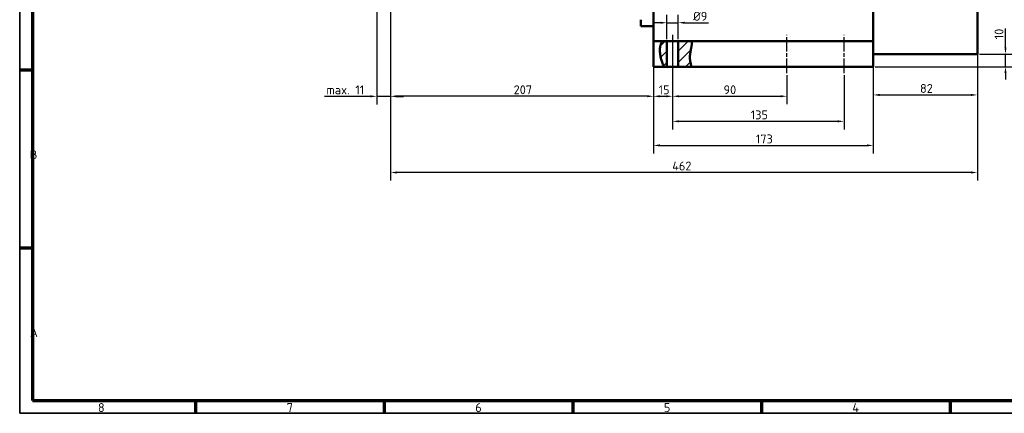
# Model space of a CAD drawing. Header units: millimetres. Extents: x 10 to 1178, y 10 to 831.
# Tile 1 of 3: x 10 to 785, y 10 to 320. Entities that reach past the tile are written whole.
import ezdxf

# ---------------------------------------------------------------- set-up
doc = ezdxf.new("R2010")
doc.units = ezdxf.units.MM
doc.header["$LTSCALE"] = 2
doc.linetypes.add('CHAIN', pattern=[0.3543, 0.2362, -0.0295, 0.0591, -0.0295])
doc.layers.get('0').update_dxf_attribs({"lineweight": 25})
for name, color, linetype, lineweight in [('Bemaßung (ISO)', 7, 'Continuous', 25), ('Mittellinie (ISO)', 7, 'Continuous', 25), ('Rahmen (ISO)', 7, 'Continuous', 70), ('Schraffur (ISO)', 7, 'Continuous', 18), ('Sichtbar (ISO)', 7, 'Continuous', 50), ('Symbol (ISO)', 7, 'Continuous', 25)]:
    doc.layers.add(name, color=color, linetype=linetype, lineweight=lineweight)
doc.styles.add('Notiztext (DIN)', font='isocpeur.ttf')
doc.dimstyles.new('Standard (DIN)', dxfattribs={"dimscale": 2, "dimtxt": 3.5, "dimasz": 2.5, "dimexe": 3.175, "dimexo": 0.8, "dimgap": 0.8, "dimtad": 1, "dimdec": 3, "dimrnd": 1e-08, "dimtxsty": 'Notiztext (DIN)', "dimcen": 0.09, "dimdle": 10, "dimclrd": 256, "dimclre": 256, "dimclrt": 256, "dimazin": 2, "dimtfac": 0.571429, "dimtdec": 3, "dimtmove": 0, "dimatfit": 3, "dimfxl": 1, "dimtolj": 1, "dimlwd": -1, "dimlwe": -1, "dimarcsym": 0})

# ---------------------------------------------------------------- blocks, each defined once
blk = doc.blocks.new('Ränder Hagen+Goebel Rahmen')
at = {"layer": 'Rahmen (ISO)', "linetype": 'Continuous', "lineweight": 35}
for p, q in [((5, 415), (5, 5)), ((5, 5), (589, 5))]:
    blk.add_line(p, q, dxfattribs=at)
at = {"layer": 'Rahmen (ISO)'}
for p, q in [((10, 410), (10, 10)), ((10, 140), (5, 140)), ((10, 70), (5, 70)), ((10, 10), (584, 10)), ((74.25, 10), (74.25, 5)), ((148.5, 10), (148.5, 5)), ((222.75, 10), (222.75, 5)), ((297, 10), (297, 5)), ((371.25, 10), (371.25, 5))]:
    blk.add_line(p, q, dxfattribs=at)
at = {"layer": 'Symbol (ISO)', "char_height": 3.5, "style": 'Notiztext (DIN)'}
for s, insert, attachment_point in [('B', (9, 105), 7), ('A', (9, 35), 7), ('8', (37.125, 9), 2), ('7', (111.375, 9), 2), ('6', (185.625, 9), 2), ('5', (259.875, 9), 2), ('4', (334.125, 9), 2)]:
    blk.add_mtext(s, dxfattribs=dict(at, insert=insert, attachment_point=attachment_point))
blk = doc.blocks.new('*D14')
at = {"layer": 'Bemaßung (ISO)'}
for p, q in [((509.08, 379.35), (509.08, 253.17)), ((302.08, 337.92), (302.08, 253.17)), ((504.08, 259.52), (307.08, 259.52))]:
    blk.add_line(p, q, dxfattribs=at)
for points in [[(307.08, 260.36), (307.08, 258.69), (302.08, 259.52)], [(504.08, 260.36), (504.08, 258.69), (509.08, 259.52)]]:
    blk.add_solid(points, dxfattribs=at)
at = {"layer": 'Defpoints', "color": 0}
for p in [(509.08, 380.95), (302.08, 339.52), (302.08, 259.52)]:
    blk.add_point(p, dxfattribs=at)
at = {"layer": 'Bemaßung (ISO)', "insert": (398.93, 268.12), "char_height": 7, "attachment_point": 1, "style": 'Notiztext (DIN)'}
blk.add_mtext('\\A1;207', dxfattribs=at)
blk = doc.blocks.new('*D15')
at = {"layer": 'Bemaßung (ISO)'}
for p, q in [((509.08, 296.17), (509.08, 253.13)), ((524.08, 276.17), (524.08, 253.13)), ((514.08, 259.48), (519.08, 259.48))]:
    blk.add_line(p, q, dxfattribs=at)
for points in [[(514.08, 260.32), (514.08, 258.65), (509.08, 259.48)], [(519.08, 260.32), (519.08, 258.65), (524.08, 259.48)]]:
    blk.add_solid(points, dxfattribs=at)
at = {"layer": 'Defpoints', "color": 0}
for p in [(509.08, 297.77), (524.08, 277.77), (524.08, 259.48)]:
    blk.add_point(p, dxfattribs=at)
at = {"layer": 'Bemaßung (ISO)', "insert": (513.08, 268.08), "char_height": 7, "attachment_point": 1, "style": 'Notiztext (DIN)'}
blk.add_mtext('\\A1;15', dxfattribs=at)
blk = doc.blocks.new('*D16')
at = {"layer": 'Bemaßung (ISO)'}
for p, q in [((524.08, 306.17), (524.08, 253.17)), ((614.08, 276.17), (614.08, 253.17)), ((529.08, 259.52), (609.08, 259.52))]:
    blk.add_line(p, q, dxfattribs=at)
for points in [[(529.08, 260.35), (529.08, 258.68), (524.08, 259.52)], [(609.08, 260.35), (609.08, 258.68), (614.08, 259.52)]]:
    blk.add_solid(points, dxfattribs=at)
at = {"layer": 'Defpoints', "color": 0}
for p in [(524.08, 307.77), (614.08, 277.77), (614.08, 259.52)]:
    blk.add_point(p, dxfattribs=at)
at = {"layer": 'Bemaßung (ISO)', "insert": (564.18, 268.12), "char_height": 7, "attachment_point": 1, "style": 'Notiztext (DIN)'}
blk.add_mtext('\\A1;90', dxfattribs=at)
blk = doc.blocks.new('*D17')
at = {"layer": 'Bemaßung (ISO)'}
for p, q in [((524.08, 306.17), (524.08, 233.44)), ((659.08, 276.17), (659.08, 233.44)), ((529.08, 239.79), (654.08, 239.79))]:
    blk.add_line(p, q, dxfattribs=at)
for points in [[(529.08, 240.62), (529.08, 238.96), (524.08, 239.79)], [(654.08, 240.62), (654.08, 238.96), (659.08, 239.79)]]:
    blk.add_solid(points, dxfattribs=at)
at = {"layer": 'Defpoints', "color": 0}
for p in [(524.08, 307.77), (659.08, 277.77), (659.08, 239.79)]:
    blk.add_point(p, dxfattribs=at)
at = {"layer": 'Bemaßung (ISO)', "insert": (585.63, 248.39), "char_height": 7, "attachment_point": 1, "style": 'Notiztext (DIN)'}
blk.add_mtext('\\A1;135', dxfattribs=at)
blk = doc.blocks.new('*D18')
at = {"layer": 'Bemaßung (ISO)'}
for p, q in [((509.08, 296.17), (509.08, 214.47)), ((682.08, 281.17), (682.08, 214.47)), ((514.08, 220.82), (677.08, 220.82))]:
    blk.add_line(p, q, dxfattribs=at)
for points in [[(514.08, 221.65), (514.08, 219.98), (509.08, 220.82)], [(677.08, 221.65), (677.08, 219.98), (682.08, 220.82)]]:
    blk.add_solid(points, dxfattribs=at)
at = {"layer": 'Defpoints', "color": 0}
for p in [(509.08, 297.77), (682.08, 282.77), (682.08, 220.82)]:
    blk.add_point(p, dxfattribs=at)
at = {"layer": 'Bemaßung (ISO)', "insert": (589.63, 229.42), "char_height": 7, "attachment_point": 1, "style": 'Notiztext (DIN)'}
blk.add_mtext('\\A1;173', dxfattribs=at)
blk = doc.blocks.new('*D19')
at = {"layer": 'Bemaßung (ISO)'}
for p, q in [((682.08, 450.17), (682.08, 254.2)), ((764.08, 291.17), (764.08, 254.2)), ((687.08, 260.55), (759.08, 260.55))]:
    blk.add_line(p, q, dxfattribs=at)
for points in [[(687.08, 261.38), (687.08, 259.72), (682.08, 260.55)], [(759.08, 261.38), (759.08, 259.72), (764.08, 260.55)]]:
    blk.add_solid(points, dxfattribs=at)
at = {"layer": 'Defpoints', "color": 0}
for p in [(682.08, 451.77), (764.08, 292.77), (764.08, 260.55)]:
    blk.add_point(p, dxfattribs=at)
at = {"layer": 'Bemaßung (ISO)', "insert": (718.88, 269.15), "char_height": 7, "attachment_point": 1, "style": 'Notiztext (DIN)'}
blk.add_mtext('\\A1;82', dxfattribs=at)
blk = doc.blocks.new('*D20')
at = {"layer": 'Bemaßung (ISO)'}
for p, q in [((764.08, 632.17), (764.08, 193.17)), ((302.08, 337.92), (302.08, 193.17)), ((759.08, 199.52), (307.08, 199.52))]:
    blk.add_line(p, q, dxfattribs=at)
for points in [[(307.08, 200.36), (307.08, 198.69), (302.08, 199.52)], [(759.08, 200.36), (759.08, 198.69), (764.08, 199.52)]]:
    blk.add_solid(points, dxfattribs=at)
at = {"layer": 'Defpoints', "color": 0}
for p in [(764.08, 633.77), (302.08, 339.52), (302.08, 199.52)]:
    blk.add_point(p, dxfattribs=at)
at = {"layer": 'Bemaßung (ISO)', "insert": (523.78, 208.12), "char_height": 7, "attachment_point": 1, "style": 'Notiztext (DIN)'}
blk.add_mtext('\\A1;462', dxfattribs=at)
blk = doc.blocks.new('*D21')
at = {"layer": 'Bemaßung (ISO)'}
for p, q in [((786.18, 297.77), (786.18, 312.97)), ((765.68, 292.77), (792.53, 292.77)), ((786.18, 282.77), (786.18, 292.77)), ((683.68, 282.77), (792.53, 282.77)), ((786.18, 277.77), (786.18, 272.77))]:
    blk.add_line(p, q, dxfattribs=at)
for points in [[(785.35, 297.77), (787.01, 297.77), (786.18, 292.77)], [(785.35, 277.77), (787.01, 277.77), (786.18, 282.77)]]:
    blk.add_solid(points, dxfattribs=at)
at = {"layer": 'Defpoints', "color": 0}
for p in [(764.08, 292.77), (786.18, 292.77), (682.08, 282.77)]:
    blk.add_point(p, dxfattribs=at)
at = {"layer": 'Bemaßung (ISO)', "insert": (777.58, 304.37), "char_height": 7, "attachment_point": 1, "rotation": 90, "style": 'Notiztext (DIN)'}
blk.add_mtext('\\A1;10', dxfattribs=at)
blk = doc.blocks.new('*D22')
at = {"layer": 'Bemaßung (ISO)'}
for p, q in [((519.58, 304.37), (519.58, 323.73)), ((528.58, 304.37), (528.58, 323.73)), ((514.58, 317.38), (509.58, 317.38)), ((519.58, 317.38), (528.58, 317.38)), ((533.58, 317.38), (552.28, 317.38))]:
    blk.add_line(p, q, dxfattribs=at)
for points in [[(514.58, 318.21), (514.58, 316.55), (519.58, 317.38)], [(533.58, 318.21), (533.58, 316.55), (528.58, 317.38)]]:
    blk.add_solid(points, dxfattribs=at)
at = {"layer": 'Defpoints', "color": 0}
for p in [(528.58, 317.38), (519.58, 302.77), (528.58, 302.77)]:
    blk.add_point(p, dxfattribs=at)
at = {"layer": 'Bemaßung (ISO)', "insert": (540.18, 325.98), "char_height": 7, "attachment_point": 1, "style": 'Notiztext (DIN)'}
blk.add_mtext('\\A1;Ø9', dxfattribs=at)
blk = doc.blocks.new('*D23')
at = {"layer": 'Bemaßung (ISO)'}
for p, q in [((302.08, 368.42), (302.08, 253.1)), ((291.08, 333.17), (291.08, 253.1)), ((286.08, 259.45), (249.88, 259.45)), ((302.08, 259.45), (291.08, 259.45)), ((307.08, 259.45), (312.08, 259.45))]:
    blk.add_line(p, q, dxfattribs=at)
for points in [[(286.08, 260.28), (286.08, 258.61), (291.08, 259.45)], [(307.08, 260.28), (307.08, 258.61), (302.08, 259.45)]]:
    blk.add_solid(points, dxfattribs=at)
at = {"layer": 'Defpoints', "color": 0}
for p in [(302.08, 370.02), (291.08, 334.77), (291.08, 259.45)]:
    blk.add_point(p, dxfattribs=at)
at = {"layer": 'Bemaßung (ISO)', "insert": (251.48, 268.05), "char_height": 7, "attachment_point": 1, "style": 'Notiztext (DIN)'}
blk.add_mtext('\\A1;max. 11', dxfattribs=at)

msp = doc.modelspace()

# ---------------------------------------------------------------- hatches: boundary and pattern name
at = {"layer": 'Schraffur (ISO)'}
h = msp.add_hatch(dxfattribs=at)
h.set_pattern_fill('ANSI31', color=256, scale=50.8, style=0)
h.set_pattern_definition([(45, (0, 0), (-4.49013, 4.49013), [])])
edge = h.paths.add_edge_path()
edge.add_spline(control_points=[(538.7892, 297.7735), (538.3443, 295.3813), (537.7408, 293.1562), (537.6688, 287.6686), (538.3315, 285.2767), (538.9353, 282.7735)], knot_values=[0.05102947, 0.05102947, 0.05102947, 0.05102947, 0.78725722, 0.78725722, 1.59691677, 1.59691677, 1.59691677, 1.59691677], degree=3, periodic=0)
edge.add_line((538.9353, 282.7735), (528.5813, 282.7735))
edge.add_line((528.5813, 282.7735), (528.5813, 302.7735))
edge.add_line((528.5813, 302.7735), (539.1751, 302.7735))
edge.add_spline(control_points=[(539.1751, 302.7735), (539.1751, 302.7735), (539.1758, 302.766), (539.1796, 302.7249), (539.184, 302.6759), (539.1994, 302.4755), (539.2128, 302.2746), (539.2266, 301.7117), (539.2245, 301.3379), (539.1752, 300.4459), (539.1258, 299.9311), (538.9813, 298.8601), (538.8903, 298.3172), (538.7892, 297.7735)], knot_values=[0.79057908, 0.79057908, 0.79057908, 0.79057908, 0.83792157, 0.83792157, 0.9210409, 0.9210409, 1.07131288, 1.07131288, 1.23895987, 1.23895987, 1.4147377, 1.4147377, 1.58094126, 1.58094126, 1.58094126, 1.58094126], degree=3, periodic=0)
edge = h.paths.add_edge_path()
edge.add_spline(control_points=[(514.1834, 297.7735), (514.2517, 298.3321), (514.3523, 298.8809), (514.6448, 300.0507), (514.8501, 300.6399), (515.2665, 301.6228), (515.476, 302.0206), (515.7321, 302.4709), (515.8094, 302.5972), (515.8905, 302.7277), (515.9104, 302.759), (515.9188, 302.7721), (515.9196, 302.7735), (515.9196, 302.7735)], knot_values=[1.57733024, 1.57733024, 1.57733024, 1.57733024, 1.74657014, 1.74657014, 1.95827283, 1.95827283, 2.16469612, 2.16469612, 2.28732929, 2.28732929, 2.36652458, 2.36652458, 2.3865836, 2.3865836, 2.3865836, 2.3865836], degree=3, periodic=0)
edge.add_line((515.9196, 302.7735), (519.5813, 302.7735))
edge.add_line((519.5813, 302.7735), (519.5813, 282.7735))
edge.add_line((519.5813, 282.7735), (517.2252, 282.7735))
edge.add_spline(control_points=[(517.2252, 282.7735), (515.9743, 285.2168), (515.2852, 287.779), (514.179, 292.4592), (513.8781, 295.275), (514.1834, 297.7735)], knot_values=[0.05676879, 0.05676879, 0.05676879, 0.05676879, 0.8855451, 0.8855451, 2.51618272, 2.51618272, 2.51618272, 2.51618272], degree=3, periodic=0)

# ---------------------------------------------------------------- linework, layer by layer
at = {"layer": 'Mittellinie (ISO)', "linetype": 'CHAIN', "ltscale": 23.990969}
for p, q in [((524.0813, 307.7735), (524.0813, 277.7735)), ((614.0813, 277.7735), (614.0813, 307.7735)), ((659.0813, 277.7735), (659.0813, 307.7735))]:
    msp.add_line(p, q, dxfattribs=at)
at = {"layer": 'Sichtbar (ISO)'}
for p, q in [((764.0813, 633.7735), (764.0813, 292.7735)), ((682.0813, 451.7735), (682.0813, 292.7735)), ((509.0813, 380.948), (509.0813, 307.599)), ((499.0813, 314.7735), (499.0813, 319.7735)), ((509.0813, 314.7735), (499.0813, 314.7735)), ((509.0813, 307.599), (509.0813, 302.7735)), ((515.9196, 302.7735), (509.0813, 302.7735)), ((509.0813, 297.7735), (509.0813, 302.7735)), ((515.9196, 302.7735), (519.5813, 302.7735)), ((519.5813, 302.7735), (519.5813, 282.7735)), ((519.5813, 302.7735), (528.5813, 302.7735)), ((528.5813, 302.7735), (539.1751, 302.7735)), ((528.5813, 282.7735), (528.5813, 302.7735)), ((682.0813, 302.7735), (539.1751, 302.7735)), ((509.0813, 297.7735), (509.0813, 282.7735)), ((682.0813, 282.7735), (682.0813, 292.7735)), ((764.0813, 292.7735), (682.0813, 292.7735)), ((517.2252, 282.7735), (509.0813, 282.7735)), ((519.5813, 282.7735), (517.2252, 282.7735)), ((528.5813, 282.7735), (519.5813, 282.7735)), ((538.9353, 282.7735), (528.5813, 282.7735)), ((682.0813, 282.7735), (538.9353, 282.7735))]:
    msp.add_line(p, q, dxfattribs=at)
at = {"layer": 'Sichtbar (ISO)', "flags": 128}
for points in [[(514.1834, 297.7735), (514.2281, 298.1061), (514.2803, 298.4354), (514.3399, 298.7605), (514.4068, 299.0806), (514.4808, 299.3946), (514.5614, 299.7007), (514.6477, 299.9968), (514.7387, 300.2821), (514.8335, 300.5559), (514.9312, 300.8176), (515.031, 301.0662), (515.1317, 301.3011), (515.2322, 301.5215), (515.3309, 301.7267), (515.4265, 301.9159), (515.5177, 302.0884), (515.6029, 302.2434), (515.6809, 302.3803), (515.75, 302.4979), (515.8089, 302.5956), (515.8564, 302.6728), (515.8912, 302.7285), (515.9125, 302.7622), (515.9196, 302.7735)], [(539.1751, 302.7735), (539.1761, 302.7627), (539.1791, 302.7302), (539.1837, 302.6764), (539.1897, 302.6013), (539.1966, 302.5054), (539.2039, 302.3892), (539.2108, 302.2532), (539.2168, 302.0977), (539.2211, 301.9234), (539.223, 301.7315), (539.2218, 301.5227), (539.2171, 301.2979), (539.2082, 301.0577), (539.1946, 300.8029), (539.1759, 300.5358), (539.1521, 300.2577), (539.1231, 299.9695), (539.089, 299.672), (539.0496, 299.3661), (539.0052, 299.054), (538.9565, 298.7377), (538.9039, 298.4182), (538.848, 298.0964), (538.7892, 297.7735)], [(517.2252, 282.7735), (516.7865, 283.6832), (516.3965, 284.5912), (516.0525, 285.4852), (515.7517, 286.3525), (515.4913, 287.1806), (515.2686, 287.957), (515.0806, 288.6691), (514.9247, 289.3046), (514.7906, 289.8871), (514.667, 290.4625), (514.5542, 291.031), (514.4525, 291.5925), (514.3619, 292.1471), (514.2829, 292.6946), (514.2157, 293.235), (514.1605, 293.7684), (514.1176, 294.2945), (514.0873, 294.8135), (514.0698, 295.3252), (514.0653, 295.8296), (514.0742, 296.3267), (514.0967, 296.8164), (514.133, 297.2987), (514.1834, 297.7735)], [(538.7892, 297.7735), (538.6693, 297.1491), (538.545, 296.5301), (538.4193, 295.9144), (538.295, 295.2996), (538.1752, 294.6836), (538.0627, 294.0641), (537.9605, 293.4388), (537.8715, 292.8057), (537.7986, 292.1623), (537.7447, 291.5065), (537.7128, 290.8361), (537.7056, 290.1547), (537.7237, 289.4872), (537.7647, 288.8353), (537.8265, 288.197), (537.9066, 287.5706), (538.0029, 286.9544), (538.113, 286.3465), (538.2346, 285.7451), (538.3655, 285.1485), (538.5033, 284.5548), (538.6457, 283.9623), (538.7905, 283.3691), (538.9353, 282.7735)]]:
    msp.add_lwpolyline(points, dxfattribs=at)

# ---------------------------------------------------------------- block references
at = {"xscale": 2, "yscale": 2, "zscale": 2}
msp.add_blockref('Ränder Hagen+Goebel Rahmen', (0, 0), dxfattribs=at)

# ---------------------------------------------------------------- dimensions: what is measured, and where the dimension line sits
at = {"layer": 'Bemaßung (ISO)'}
for base, p1, p2, angle, picture, middle in [((302.0813, 199.5235), (764.0813, 633.7735), (302.0813, 339.5235), 180, '*D20', (530.7801, 199.5235)), ((764.0813, 260.5487), (682.0813, 451.7735), (764.0813, 292.7735), 180, '*D19', (723.0813, 260.5487)), ((302.0813, 259.5235), (509.0813, 380.948), (302.0813, 339.5235), 180, '*D14', (405.5813, 259.5235)), ((786.1801, 292.7735), (682.0813, 282.7735), (764.0813, 292.7735), 90, '*D21', (786.1801, 307.8735)), ((614.0813, 259.518), (524.0813, 307.7735), (614.0813, 277.7735), 180, '*D16', (568.3792, 259.518)), ((659.0813, 239.7907), (524.0813, 307.7735), (659.0813, 277.7735), 180, '*D17', (591.583, 239.7907)), ((524.0813, 259.4822), (509.0813, 297.7735), (524.0813, 277.7735), 180, '*D15', (516.5822, 259.4822)), ((682.0813, 220.8178), (509.0813, 297.7735), (682.0813, 282.7735), 180, '*D18', (595.5813, 220.8178))]:
    dim = msp.add_linear_dim(base=base, p1=p1, p2=p2, angle=angle, dimstyle='Standard (DIN)', override={"dimdec": 3, "dimtp": 0, "dimtm": 0, "dimtdec": 3, "dimatfit": 2}, dxfattribs=at)
    dim.commit()
    dim.dimension.update_dxf_attribs({"geometry": picture, "text_midpoint": middle, "dimtype": 160})
for base, p1, p2, text, picture, middle in [((291.0813, 259.446), (302.0813, 370.0235), (291.0813, 334.7735), 'max. <>', '*D23', (265.4813, 259.446)), ((528.5813, 317.3799), (519.5813, 302.7735), (528.5813, 302.7735), 'Ø<>', '*D22', (545.4313, 317.3799))]:
    dim = msp.add_linear_dim(base=base, p1=p1, p2=p2, angle=180, text=text, dimstyle='Standard (DIN)', override={"dimdec": 3, "dimtp": 0, "dimtm": 0, "dimtdec": 3, "dimatfit": 2}, dxfattribs=at)
    dim.commit()
    dim.dimension.update_dxf_attribs({"geometry": picture, "text_midpoint": middle, "dimtype": 160})

doc.saveas('drawing.dxf')
